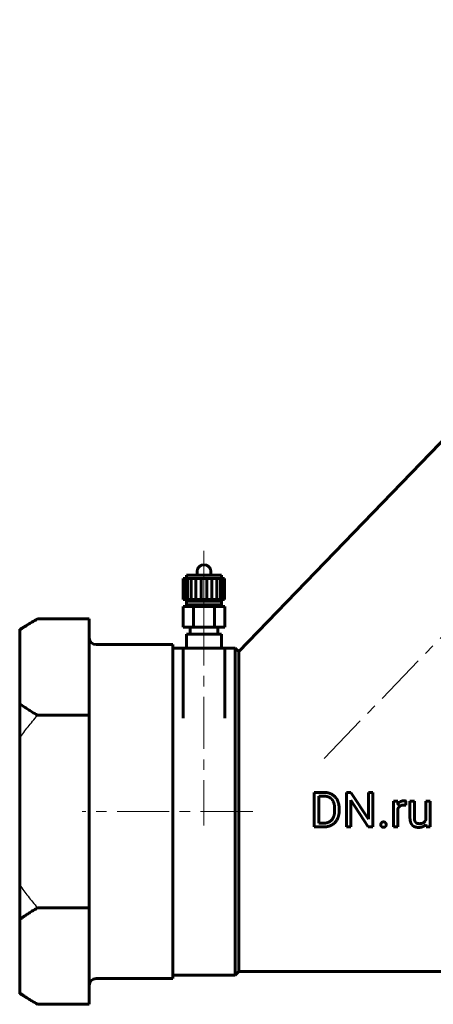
# Model space of a CAD drawing. Header units: millimetres. Extents: x -82 to 82, y -79 to 79.
# Tile 1 of 3: x -82 to -22, y -79 to 63. Entities that reach past the tile are written whole.
import ezdxf

# ---------------------------------------------------------------- set-up
doc = ezdxf.new("R2010")
doc.units = ezdxf.units.MM
for name, pattern in [('K5LT-1', [0]), ('K5LT_AXLED', [12, 7.5, -1.5, 1.5, -1.5]), ('K5LT_BASIC', [0])]:
    doc.linetypes.add(name, pattern=pattern)
doc.layers.add('Системный слой (1)', color=7, linetype='Continuous', true_color=0x6c6c6c)

# ---------------------------------------------------------------- blocks, each defined once
blk = doc.blocks.new('U0')
at = {"layer": 'Системный слой (1)', "color": 150, "linetype": 'K5LT_BASIC', "lineweight": 60, "true_color": 0x0080ff}
for p, q in [((-59.5, -51.01), (-59.5, -27.01)), ((-59.5, -75.01), (-59.5, -51.01))]:
    blk.add_line(p, q, dxfattribs=at)
blk = doc.blocks.new('U1')
at = {"layer": 'Системный слой (1)', "color": 150, "linetype": 'K5LT_BASIC', "lineweight": 60, "true_color": 0x0080ff}
for p, q in [((-58, -37.59), (-58, -37.59)), ((-52, -37.59), (-52, -37.59))]:
    blk.add_line(p, q, dxfattribs=at)
blk = doc.blocks.new('U2')
at = {"layer": 'Системный слой (1)', "color": 150, "linetype": 'K5LT_BASIC', "lineweight": 60, "true_color": 0x0080ff}
for p, q in [((-59.5, -27.51), (-58, -27.51)), ((-52, -27.51), (-50.5, -27.51))]:
    blk.add_line(p, q, dxfattribs=at)

msp = doc.modelspace()

# ---------------------------------------------------------------- linework, layer by layer
at = {"layer": 'Системный слой (1)', "color": 30, "linetype": 'K5LT_AXLED', "lineweight": 18, "true_color": 0xff8000}
for p, q in [((-37.73, -43.37), (64.86, 62.85)), ((-55, -13.51), (-55, -19.01)), ((-55, -18.51), (-55, -22.76)), ((-55, -19.26), (-55, -23.51)), ((-55, -22.51), (-55, -53.01)), ((-48, -51.01), (-72.5, -51.01))]:
    msp.add_line(p, q, dxfattribs=at)
at = {"layer": 'Системный слой (1)', "color": 150, "linetype": 'K5LT_BASIC', "lineweight": 60, "true_color": 0x0080ff}
for p, q in [((5.69, 29.66), (-50, -28.01)), ((-56, -17.01), (-56, -16.51)), ((-54, -17.01), (-54, -16.51)), ((-57.97, -17.51), (-57.77, -17.51)), ((-57.97, -20.51), (-57.97, -17.51)), ((-57.77, -17.51), (-57.38, -17.51)), ((-57.77, -20.51), (-57.77, -17.51)), ((-57.5, -17.51), (-57.5, -17.01)), ((-52.5, -17.01), (-57.5, -17.01)), ((-57.38, -20.51), (-57.38, -17.51)), ((-57.38, -17.51), (-56.83, -17.51)), ((-56.83, -20.51), (-56.83, -17.51)), ((-56.83, -17.51), (-56.15, -17.51)), ((-56.15, -20.51), (-56.15, -17.51)), ((-56.15, -17.51), (-55.39, -17.51)), ((-55.39, -20.51), (-55.39, -17.51)), ((-55.39, -17.51), (-54.61, -17.51)), ((-54.61, -20.51), (-54.61, -17.51)), ((-54.61, -17.51), (-53.85, -17.51)), ((-53.85, -17.51), (-53.17, -17.51)), ((-53.85, -20.51), (-53.85, -17.51)), ((-53.17, -20.51), (-53.17, -17.51)), ((-53.17, -17.51), (-52.62, -17.51)), ((-52.62, -17.51), (-52.23, -17.51)), ((-52.62, -20.51), (-52.62, -17.51)), ((-52.5, -17.51), (-52.5, -17.01)), ((-52.5, -17.51), (-52.5, -17.01)), ((-52.23, -17.51), (-52.03, -17.51)), ((-52.23, -20.51), (-52.23, -17.51)), ((-52.03, -20.51), (-52.03, -17.51)), ((-57.97, -20.51), (-57.77, -20.51)), ((-57.77, -20.51), (-57.38, -20.51)), ((-52.5, -20.76), (-57.5, -20.76)), ((-57.5, -21.26), (-57.5, -20.76)), ((-57.38, -20.51), (-56.83, -20.51)), ((-57, -20.76), (-57, -20.51)), ((-56.83, -20.51), (-56.15, -20.51)), ((-56.15, -20.51), (-55.39, -20.51)), ((-55.39, -20.51), (-54.61, -20.51)), ((-54.61, -20.51), (-53.85, -20.51)), ((-53.85, -20.51), (-53.17, -20.51)), ((-53.17, -20.51), (-52.62, -20.51)), ((-53, -20.76), (-53, -20.51)), ((-52.62, -20.51), (-52.23, -20.51)), ((-52.5, -21.26), (-52.5, -20.76)), ((-52.5, -21.26), (-52.5, -20.76)), ((-52.23, -20.51), (-52.03, -20.51)), ((-58, -21.51), (-56.5, -21.51)), ((-58, -24.51), (-58, -21.51)), ((-52.5, -21.26), (-57.5, -21.26)), ((-57, -21.51), (-57, -21.26)), ((-56.5, -24.51), (-56.5, -21.51)), ((-56.5, -21.51), (-53.5, -21.51)), ((-53.5, -24.51), (-53.5, -21.51)), ((-53.5, -21.51), (-52, -21.51)), ((-53, -21.51), (-53, -21.26)), ((-52, -24.51), (-52, -21.51)), ((-78.92, -23.3), (-81.5, -24.79)), ((-71.5, -23.3), (-78.92, -23.3)), ((-71.5, -23.3), (-71.5, -26.73)), ((-81.5, -24.79), (-81.5, -24.94)), ((-81.5, -35.51), (-81.5, -24.94)), ((-58, -24.51), (-56.5, -24.51)), ((-57, -25.51), (-57, -24.51)), ((-56.5, -24.51), (-53.5, -24.51)), ((-53.5, -24.51), (-52, -24.51)), ((-53, -25.51), (-53, -24.51)), ((-71.5, -30.23), (-71.5, -26.73)), ((-57.5, -25.51), (-52.5, -25.51)), ((-57.5, -27.51), (-57.5, -25.51)), ((-52.5, -27.51), (-52.5, -25.51)), ((-59.5, -27.01), (-70.5, -27.01)), ((-58, -37.59), (-58, -27.51)), ((-58, -27.51), (-52, -27.51)), ((-52, -37.59), (-52, -27.51)), ((-50, -28.01), (-50.5, -27.51)), ((-50.5, -27.51), (-50.5, -74.51)), ((-50, -28.91), (-50, -28.01)), ((-50, -28.91), (-50, -74.01)), ((-71.5, -33.73), (-71.5, -30.23)), ((-71.5, -33.73), (-71.5, -37.15)), ((-81.5, -35.51), (-81.5, -40.44)), ((-71.5, -37.15), (-78.92, -37.15)), ((-71.5, -37.15), (-71.5, -44.01)), ((-58, -37.59), (-58, -37.59)), ((-58, -37.59), (-58, -37.59)), ((-52, -37.59), (-52, -37.59)), ((-52, -37.59), (-52, -37.59)), ((-81.5, -61.58), (-81.5, -40.44)), ((-71.5, -51.01), (-71.5, -44.01)), ((-39.16, -48.25), (-37.75, -48.25)), ((-39.16, -48.25), (-39.16, -53.22)), ((-38.5, -48.79), (-38.5, -52.68)), ((-38.5, -48.79), (-37.75, -48.79)), ((-34.53, -48.25), (-33.87, -48.25)), ((-34.53, -48.25), (-34.53, -53.22)), ((-33.87, -48.25), (-31.36, -52.09)), ((-33.87, -49.39), (-31.37, -53.22)), ((-33.87, -49.39), (-33.87, -53.22)), ((-31.36, -48.25), (-31.36, -52.09)), ((-31.36, -48.25), (-30.71, -48.25)), ((-30.71, -48.25), (-30.71, -53.22)), ((-27.74, -49.53), (-27.74, -53.22)), ((-27.74, -49.53), (-27.13, -49.53)), ((-27.13, -49.53), (-27.12, -49.95)), ((-25.96, -49.51), (-25.96, -50.1)), ((-25.38, -49.53), (-25.38, -51.91)), ((-25.38, -49.53), (-24.74, -49.53)), ((-24.74, -49.53), (-24.74, -51.92)), ((-23.1, -49.53), (-23.1, -52.21)), ((-23.1, -49.53), (-22.47, -49.53)), ((-22.47, -49.53), (-22.47, -53.22)), ((-36.21, -50.58), (-36.21, -50.89)), ((-35.56, -50.59), (-35.56, -50.89)), ((-27.11, -50.6), (-27.11, -53.22)), ((-71.5, -58.01), (-71.5, -51.01)), ((-39.16, -53.22), (-37.81, -53.22)), ((-38.5, -52.68), (-37.81, -52.68)), ((-34.53, -53.22), (-33.87, -53.22)), ((-31.37, -53.22), (-30.71, -53.22)), ((-27.74, -53.22), (-27.11, -53.22)), ((-23.09, -52.85), (-23.07, -53.22)), ((-23.07, -53.22), (-22.47, -53.22)), ((-71.5, -58.01), (-71.5, -64.87)), ((-81.5, -61.58), (-81.5, -66.51)), ((-71.5, -64.87), (-78.92, -64.87)), ((-71.5, -64.87), (-71.5, -68.3)), ((-81.5, -77.08), (-81.5, -66.51)), ((-71.5, -71.8), (-71.5, -68.3)), ((-71.5, -75.3), (-71.5, -71.8)), ((-59.5, -75.01), (-70.5, -75.01)), ((-59.5, -74.51), (-50.5, -74.51)), ((-50, -74.01), (-50.5, -74.51)), ((-50, -74.01), (1.5, -74.01)), ((-71.5, -75.3), (-71.5, -78.72)), ((-81.5, -77.08), (-81.5, -77.23)), ((-78.92, -78.72), (-81.5, -77.23)), ((-71.5, -78.72), (-78.92, -78.72))]:
    msp.add_line(p, q, dxfattribs=at)
for centre, start, end in [((-55, -16.51), 90, 180), ((-55, -16.51), 0, 90), ((-70.5, -26.01), 180, 270), ((-70.5, -76.01), 90, 180)]:
    msp.add_arc(centre, 1, start, end, dxfattribs=at)
for points, degree, knots in [([(-81.5, -24.94), (-81.28, -24.78), (-80.88, -24.51), (-80.29, -24.12), (-79.66, -23.73), (-79.2, -23.46), (-78.92, -23.3)], 3, [0, 0, 0, 0, 1.969529, 3.405062, 4.86786, 7, 7, 7, 7]), ([(-81.5, -35.51), (-81.28, -35.67), (-80.88, -35.94), (-80.29, -36.33), (-79.66, -36.72), (-79.2, -36.99), (-78.92, -37.15)], 3, [0, 0, 0, 0, 1.969529, 3.405062, 4.86786, 7, 7, 7, 7]), ([(-26.76, -49.59), (-26.97, -49.72), (-27.11, -49.95), (-27.12, -49.95)], 2, [0, 0, 0, 1.96718, 2, 2, 2]), ([(-27.11, -50.6), (-27.05, -50.44), (-26.82, -50.2), (-26.49, -50.07), (-26.27, -50.07)], 2, [0, 0, 0, 0.957317, 1.978659, 3, 3, 3]), ([(-81.5, -66.51), (-81.28, -66.35), (-80.88, -66.08), (-80.29, -65.69), (-79.66, -65.3), (-79.2, -65.03), (-78.92, -64.87)], 3, [0, 0, 0, 0, 1.969528, 3.405061, 4.86786, 7, 7, 7, 7]), ([(-81.5, -77.08), (-81.28, -77.24), (-80.88, -77.51), (-80.29, -77.9), (-79.66, -78.29), (-79.2, -78.56), (-78.92, -78.72)], 3, [0, 0, 0, 0, 1.969528, 3.405061, 4.86786, 7, 7, 7, 7])]:
    msp.add_open_spline(points, degree=degree, knots=knots, dxfattribs=at)
at = {"layer": 'Системный слой (1)', "color": 7, "linetype": 'K5LT-1'}
for points in [[(-81.5, -40.44), (-81.31, -40.17), (-80.91, -39.62), (-80.3, -38.82), (-79.64, -38), (-79.17, -37.44), (-78.92, -37.15)], [(-81.5, -61.58), (-81.31, -61.85), (-80.91, -62.4), (-80.3, -63.2), (-79.64, -64.03), (-79.17, -64.58), (-78.92, -64.87)]]:
    msp.add_open_spline(points, degree=3, knots=[0, 0, 0, 0, 4.182697, 8.365393, 12.589949, 17.360145, 17.360145, 17.360145, 17.360145], dxfattribs=at)
at = {"layer": 'Системный слой (1)', "color": 150, "linetype": 'K5LT_BASIC', "lineweight": 60, "true_color": 0x0080ff}
for points in [[(-35.56, -50.59), (-35.56, -50.05), (-35.88, -49.19), (-36.46, -48.58), (-37.26, -48.25), (-37.75, -48.25)], [(-36.21, -50.58), (-36.21, -50.16), (-36.42, -49.49), (-36.81, -49.03), (-37.38, -48.79), (-37.75, -48.79)], [(-26.24, -49.46), (-26.54, -49.46), (-26.76, -49.59)], [(-26.08, -49.48), (-26.17, -49.46), (-26.24, -49.46)], [(-25.96, -49.51), (-25.99, -49.49), (-26.08, -49.48)], [(-37.81, -52.68), (-37.28, -52.68), (-36.57, -52.24), (-36.21, -51.43), (-36.21, -50.89)], [(-37.81, -53.22), (-37.29, -53.22), (-36.47, -52.9), (-35.88, -52.29), (-35.56, -51.43), (-35.56, -50.89)], [(-26.27, -50.07), (-26.18, -50.07), (-26.04, -50.08), (-25.96, -50.1)], [(-25.38, -51.91), (-25.38, -52.28), (-25.2, -52.8), (-25.04, -52.97)], [(-24.69, -52.33), (-24.74, -52.17), (-24.74, -51.92)], [(-24.53, -52.58), (-24.63, -52.49), (-24.69, -52.33)], [(-23.1, -52.21), (-23.21, -52.45), (-23.43, -52.6)], [(-29.48, -52.61), (-29.58, -52.72), (-29.58, -52.89)], [(-29.58, -52.89), (-29.58, -53.04), (-29.48, -53.15)], [(-29.19, -52.5), (-29.38, -52.5), (-29.48, -52.61)], [(-29.48, -53.15), (-29.38, -53.26), (-29.19, -53.26)], [(-28.9, -52.61), (-29, -52.5), (-29.19, -52.5)], [(-29.19, -53.26), (-29, -53.26), (-28.9, -53.15)], [(-28.8, -52.89), (-28.8, -52.72), (-28.9, -52.61)], [(-28.9, -53.15), (-28.8, -53.04), (-28.8, -52.89)], [(-25.04, -52.97), (-24.88, -53.13), (-24.66, -53.21)], [(-24.66, -53.21), (-24.43, -53.29), (-24.16, -53.29)], [(-24.32, -52.71), (-24.44, -52.68), (-24.53, -52.58)], [(-24.07, -52.75), (-24.2, -52.75), (-24.32, -52.71)], [(-24.16, -53.29), (-23.77, -53.29), (-23.49, -53.16)], [(-23.43, -52.6), (-23.66, -52.75), (-24.07, -52.75)], [(-23.49, -53.16), (-23.25, -53.05), (-23.09, -52.85)]]:
    msp.add_open_spline(points, degree=2, dxfattribs=at)

# ---------------------------------------------------------------- block references
at = {"layer": 'Системный слой (1)'}
for name in ['U0', 'U2', 'U1']:
    msp.add_blockref(name, (0, 0), dxfattribs=at)

doc.saveas('drawing.dxf')
